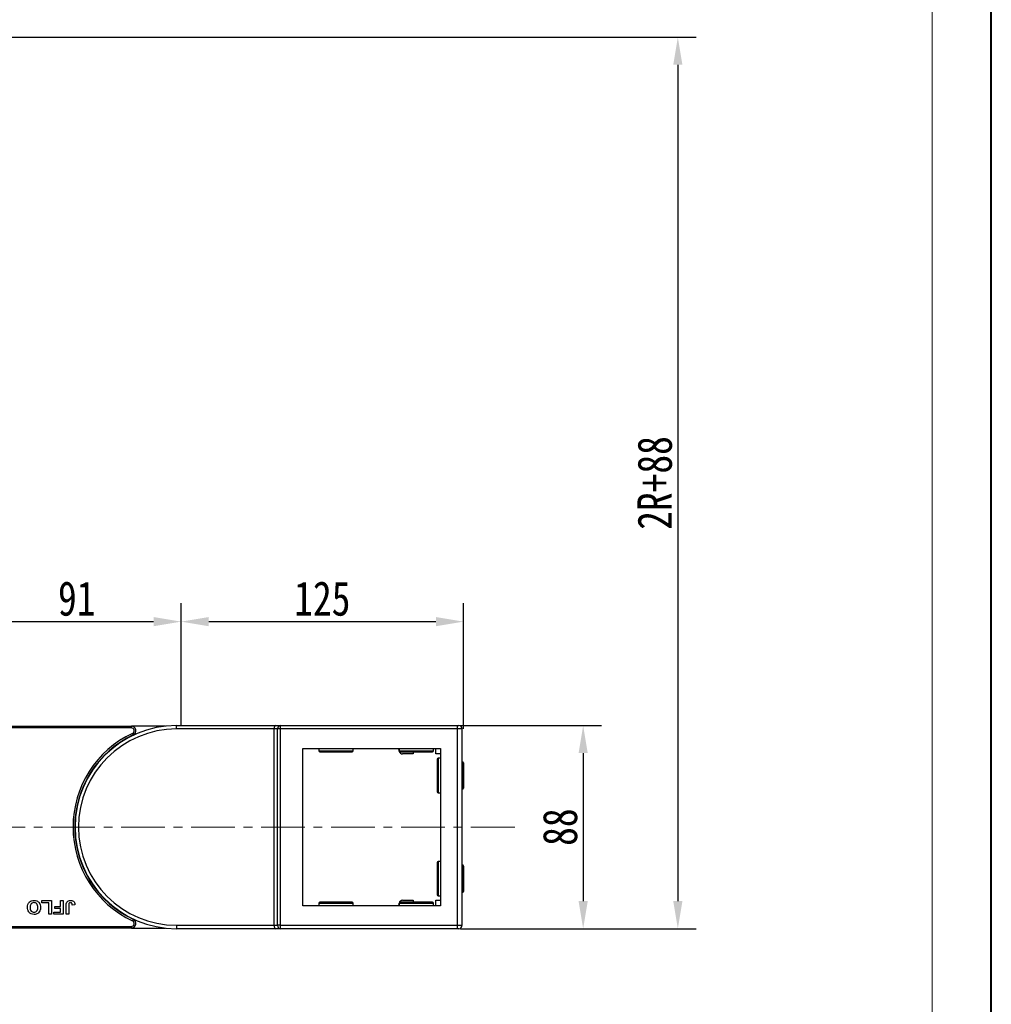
# Model space of a CAD drawing. Header units: millimetres. Extents: x -1374 to 811, y -432 to 1099.
# Tile 45 of 53: x 368 to 791, y 333 to 762. Entities that reach past the tile are written whole.
import ezdxf

# ---------------------------------------------------------------- set-up
doc = ezdxf.new("R2010")
doc.units = ezdxf.units.MM
doc.linetypes.add('CENTERX2', pattern=[20.32, 12.7, -2.54, 2.54, -2.54])
doc.styles.get("Standard").update_dxf_attribs({"font": '仿宋_GB2312.ttf', "width": 0.8})
doc.dimstyles.new('ISO-60.1', dxfattribs={"dimtxt": 15, "dimasz": 12, "dimexe": 8, "dimexo": 0.625, "dimgap": 2.5, "dimtad": 1, "dimdsep": 46, "dimtxsty": 'Standard', "dimcen": 2.5, "dimadec": 0, "dimazin": 0, "dimtfac": 1, "dimtmove": 0, "dimatfit": 3, "dimfxl": 0, "dimarcsym": 0})

# ---------------------------------------------------------------- blocks, each defined once
blk = doc.blocks.new('*D3910')
at = {"color": 0, "lineweight": -2}
for p, q in [((438.21, 454.91), (438.21, 507.87)), ((561.23, 453.22), (561.23, 507.87)), ((450.21, 499.87), (549.23, 499.87))]:
    blk.add_line(p, q, dxfattribs=at)
at = {"color": 0, "lineweight": 9}
for points in [[(450.21, 501.87), (450.21, 497.87), (438.21, 499.87)], [(549.23, 501.87), (549.23, 497.87), (561.23, 499.87)]]:
    blk.add_solid(points, dxfattribs=at)
at = {"layer": 'Defpoints', "color": 0, "lineweight": 9}
for p in [(561.23, 499.87), (438.21, 454.28), (561.23, 452.59)]:
    blk.add_point(p, dxfattribs=at)
at = {"color": 0, "lineweight": 9, "insert": (499.72, 509.87), "char_height": 15, "attachment_point": 5}
blk.add_mtext('125', dxfattribs=at)
blk = doc.blocks.new('*D3911')
at = {"color": 0, "lineweight": -2}
for p, q in [((347.21, 454.91), (347.21, 507.87)), ((438.21, 454.91), (438.21, 507.87)), ((359.21, 499.87), (426.21, 499.87))]:
    blk.add_line(p, q, dxfattribs=at)
at = {"color": 0, "lineweight": 9}
for points in [[(359.21, 501.87), (359.21, 497.87), (347.21, 499.87)], [(426.21, 501.87), (426.21, 497.87), (438.21, 499.87)]]:
    blk.add_solid(points, dxfattribs=at)
at = {"layer": 'Defpoints', "color": 0, "lineweight": 9}
for p in [(438.21, 499.87), (347.21, 454.28), (438.21, 454.28)]:
    blk.add_point(p, dxfattribs=at)
at = {"color": 0, "lineweight": 9, "insert": (392.71, 509.87), "char_height": 15, "attachment_point": 5}
blk.add_mtext('91', dxfattribs=at)
blk = doc.blocks.new('*D3912')
at = {"color": 0, "lineweight": -2}
for p, q in [((559.86, 454.59), (621.37, 454.59)), ((613.37, 442.59), (613.37, 378.06)), ((559.86, 366.06), (621.37, 366.06))]:
    blk.add_line(p, q, dxfattribs=at)
at = {"color": 0, "lineweight": 9}
for points in [[(611.37, 442.59), (615.37, 442.59), (613.37, 454.59)], [(611.37, 378.06), (615.37, 378.06), (613.37, 366.06)]]:
    blk.add_solid(points, dxfattribs=at)
at = {"layer": 'Defpoints', "color": 0, "lineweight": 9}
for p in [(559.23, 454.59), (559.23, 366.06), (613.37, 366.06)]:
    blk.add_point(p, dxfattribs=at)
at = {"color": 0, "lineweight": 9, "insert": (603.37, 410.33), "char_height": 15, "attachment_point": 5, "rotation": 90}
blk.add_mtext('88', dxfattribs=at)
blk = doc.blocks.new('*D3913')
at = {"color": 0, "lineweight": -2}
for p, q in [((-31.24, 754.57), (662.62, 754.57)), ((654.62, 742.57), (654.62, 378.06)), ((564.37, 366.06), (662.62, 366.06))]:
    blk.add_line(p, q, dxfattribs=at)
at = {"color": 0, "lineweight": 9}
for points in [[(652.62, 742.57), (656.62, 742.57), (654.62, 754.57)], [(652.62, 378.06), (656.62, 378.06), (654.62, 366.06)]]:
    blk.add_solid(points, dxfattribs=at)
at = {"layer": 'Defpoints', "color": 0, "lineweight": 9}
for p in [(-31.86, 754.57), (563.75, 366.06), (654.62, 366.06)]:
    blk.add_point(p, dxfattribs=at)
at = {"color": 0, "lineweight": 9, "insert": (644.62, 560.32), "char_height": 15, "attachment_point": 5, "rotation": 90}
blk.add_mtext('2R+88', dxfattribs=at)

msp = doc.modelspace()

# ---------------------------------------------------------------- linework, layer by layer
at = {"color": 7, "lineweight": 40}
msp.add_line((791.206, -432.491), (791.206, 1098.694), dxfattribs=at)
at = {"color": 7, "lineweight": 13}
msp.add_line((765.428, -406.714), (765.428, 1072.916), dxfattribs=at)
at = {"color": 7, "linetype": 'Continuous', "lineweight": 25}
for p, q in [((345.545, 454.329), (416.512, 454.329)), ((416.512, 453.579), (353.324, 453.579)), ((416.512, 453.579), (416.512, 454.329)), ((431.407, 454.329), (416.512, 454.329)), ((436.234, 453.093), (436.234, 454.593)), ((436.234, 454.593), (479.31, 454.593)), ((478.688, 453.093), (436.234, 453.093)), ((478.688, 367.565), (478.688, 453.093)), ((480.249, 453.093), (478.688, 453.093)), ((479.31, 454.593), (481.31, 454.593)), ((480.249, 367.565), (480.249, 453.093)), ((481.31, 453.093), (480.249, 453.093)), ((481.31, 454.593), (481.31, 453.093)), ((481.31, 454.593), (558.688, 454.593)), ((558.688, 453.093), (481.31, 453.093)), ((481.31, 453.093), (481.31, 367.565)), ((558.688, 453.093), (558.688, 454.593)), ((558.688, 454.593), (559.188, 454.593)), ((558.688, 367.565), (558.688, 453.093)), ((560.688, 453.093), (558.688, 453.093)), ((560.688, 367.565), (560.688, 453.093)), ((491.234, 444.593), (551.234, 444.593)), ((491.234, 376.065), (491.234, 444.593)), ((498.188, 444.593), (498.188, 443.593)), ((498.688, 443.093), (512.688, 443.093)), ((513.188, 443.593), (513.188, 444.593)), ((533.202, 443.432), (532.998, 444.593)), ((533.188, 444.593), (533.188, 443.593)), ((533.688, 443.093), (547.688, 443.093)), ((539.334, 442.193), (534.679, 442.193)), ((539.334, 443.093), (539.334, 442.193)), ((548.188, 443.593), (548.188, 444.593)), ((549.134, 442.193), (549.134, 444.593)), ((551.234, 442.193), (549.134, 442.193)), ((551.234, 444.593), (551.234, 376.065)), ((549.734, 439.829), (549.734, 425.829)), ((551.234, 440.329), (550.234, 440.329)), ((560.734, 438.829), (560.688, 438.829)), ((561.234, 438.329), (561.234, 427.329)), ((550.234, 425.329), (551.234, 425.329)), ((560.688, 426.829), (560.734, 426.829)), ((392.576, 417.629), (392.439, 417.629)), ((392.439, 403.029), (392.576, 403.029)), ((549.734, 394.829), (549.734, 380.829)), ((551.234, 395.329), (550.234, 395.329)), ((560.734, 393.829), (560.688, 393.829)), ((561.234, 393.329), (561.234, 382.329)), ((377.541, 377.329), (377.541, 378.329)), ((377.541, 378.329), (381.772, 378.329)), ((381.772, 378.329), (381.772, 372.329)), ((385.695, 375.79), (385.695, 378.329)), ((385.695, 378.329), (386.849, 378.329)), ((386.849, 378.329), (386.849, 372.329)), ((534.679, 378.465), (539.334, 378.465)), ((539.334, 378.465), (539.334, 377.565)), ((549.134, 376.065), (549.134, 378.465)), ((549.134, 378.465), (551.234, 378.465)), ((550.234, 380.329), (551.234, 380.329)), ((560.688, 381.829), (560.734, 381.829)), ((380.618, 377.329), (377.541, 377.329)), ((380.618, 372.329), (380.618, 377.329)), ((383.157, 375.79), (385.695, 375.79)), ((383.157, 374.79), (383.157, 375.79)), ((385.695, 374.79), (383.157, 374.79)), ((385.695, 373.329), (385.695, 374.79)), ((388.08, 372.329), (388.08, 376.111)), ((389.234, 376.212), (389.234, 372.329)), ((391.926, 376.405), (390.772, 376.329)), ((551.234, 376.065), (491.234, 376.065)), ((498.188, 377.065), (498.188, 376.065)), ((512.688, 377.565), (498.688, 377.565)), ((513.188, 376.065), (513.188, 377.065)), ((532.998, 376.065), (533.202, 377.225)), ((533.188, 377.065), (533.188, 376.065)), ((547.688, 377.565), (533.688, 377.565)), ((548.188, 376.065), (548.188, 377.065)), ((381.772, 372.329), (380.618, 372.329)), ((382.772, 373.329), (385.695, 373.329)), ((382.772, 372.329), (382.772, 373.329)), ((386.849, 372.329), (382.772, 372.329)), ((389.234, 372.329), (388.08, 372.329)), ((416.512, 366.329), (345.545, 366.329)), ((353.324, 367.079), (416.512, 367.079)), ((416.512, 367.079), (416.512, 366.329)), ((416.512, 366.329), (431.407, 366.329)), ((436.234, 367.565), (436.234, 366.065)), ((436.234, 367.565), (478.688, 367.565)), ((479.31, 366.065), (436.234, 366.065)), ((478.688, 367.565), (480.249, 367.565)), ((481.31, 366.065), (479.31, 366.065)), ((481.31, 367.565), (480.249, 367.565)), ((481.31, 367.565), (481.31, 366.065)), ((481.31, 367.565), (558.688, 367.565)), ((558.688, 366.065), (481.31, 366.065)), ((558.688, 367.565), (560.688, 367.565)), ((558.688, 366.065), (558.688, 367.565)), ((559.188, 366.065), (558.688, 366.065))]:
    msp.add_line(p, q, dxfattribs=at)
at = {"color": 8, "linetype": 'Continuous', "lineweight": 25}
for p, q in [((498.188, 443.593), (513.188, 443.593)), ((533.188, 443.593), (548.188, 443.593)), ((550.234, 440.329), (550.234, 425.329)), ((560.734, 438.829), (560.734, 426.829)), ((550.234, 395.329), (550.234, 380.329)), ((560.734, 393.829), (560.734, 381.829)), ((513.188, 377.065), (498.188, 377.065)), ((548.188, 377.065), (533.188, 377.065))]:
    msp.add_line(p, q, dxfattribs=at)
at = {"color": 1, "linetype": 'CENTERX2', "lineweight": 13, "ltscale": 1.5}
msp.add_line((583.53, 410.329), (149.543, 410.329), dxfattribs=at)
at = {"color": 7, "linetype": 'Continuous', "lineweight": 25, "flags": 128}
for points in [[(417.044, 451.197), (417.106, 451.065), (417.166, 450.937), (417.221, 450.82), (417.269, 450.717), (417.309, 450.633), (417.338, 450.57), (417.356, 450.531), (417.362, 450.518)], [(417.044, 369.46), (417.106, 369.592), (417.166, 369.72), (417.221, 369.837), (417.269, 369.94), (417.309, 370.025), (417.338, 370.087), (417.356, 370.126), (417.362, 370.139)]]:
    msp.add_lwpolyline(points, dxfattribs=at)
at = {"color": 7, "linetype": 'Continuous', "lineweight": 25}
for centre, radius, start, end in [((436.234, 410.329), 45.15, 115.15349, 244.84651), ((436.234, 410.329), 44.264, 90, 270), ((436.234, 410.329), 42.764, 90, 270), ((416.512, 452.329), 2, 295.15349, 90), ((416.512, 452.329), 1.25, 295.15349, 90), ((481.575, 453.28), 1.339, 101.42072, 188.05261), ((559.188, 453.093), 1.5, 0, 90), ((436.234, 410.329), 44.4, 115.15349, 244.84651), ((498.688, 443.593), 0.5, 180, 270), ((512.688, 443.593), 0.5, 270, 0), ((533.688, 443.593), 0.5, 180, 270), ((534.679, 443.693), 1.5, 190, 270), ((547.688, 443.593), 0.5, 270, 0), ((550.234, 439.829), 0.5, 90, 180), ((560.734, 438.329), 0.5, 0, 90), ((550.234, 425.829), 0.5, 180, 270), ((560.734, 427.329), 0.5, 270, 0), ((550.234, 394.829), 0.5, 90, 180), ((560.734, 393.329), 0.5, 0, 90), ((560.734, 382.329), 0.5, 270, 0), ((534.679, 376.965), 1.5, 90, 170), ((550.234, 380.829), 0.5, 180, 270), ((498.688, 377.065), 0.5, 90, 180), ((512.688, 377.065), 0.5, 0, 90), ((533.688, 377.065), 0.5, 90, 180), ((547.688, 377.065), 0.5, 0, 90), ((416.512, 368.329), 2, 270, 64.84651), ((416.512, 368.329), 1.25, 270, 64.84651), ((481.575, 367.377), 1.339, 171.94739, 258.57928), ((559.188, 367.565), 1.5, 270, 0)]:
    msp.add_arc(centre, radius, start, end, dxfattribs=at)
for centre, start_param, end_param in [((479.31, 453.093), 0, 1.5707963), ((479.31, 367.565), 1.5707963, 3.1415927)]:
    msp.add_ellipse(centre, major_axis=(0, 1.5), ratio=0.4142136, start_param=start_param, end_param=end_param, dxfattribs=at)
for points, knots in [([(371.234, 375.337), (371.263, 375.781), (371.322, 376.665), (372.022, 377.74), (373.028, 378.33), (373.723, 378.38), (374.071, 378.405)], [0, 0, 0, 0, 0.2805611, 0.5594727, 0.7794273, 1, 1, 1, 1]), ([(374.071, 378.405), (374.515, 378.365), (375.401, 378.285), (376.395, 377.455), (376.869, 376.405), (376.907, 375.712), (376.926, 375.365)], [0, 0, 0, 0, 0.2799438, 0.5587143, 0.7790525, 1, 1, 1, 1]), ([(388.211, 377.252), (388.305, 377.451), (388.493, 377.85), (389.154, 378.334), (389.724, 378.378), (390.072, 378.405)], [0, 0, 0, 0, 0.2801302, 0.5603069, 1, 1, 1, 1]), ([(390.072, 378.405), (390.365, 378.384), (390.949, 378.341), (391.614, 377.796), (391.891, 377.089), (391.914, 376.634), (391.926, 376.405)], [0, 0, 0, 0, 0.2802293, 0.5584236, 0.7788356, 1, 1, 1, 1]), ([(374.088, 372.252), (373.641, 372.294), (372.749, 372.379), (371.756, 373.228), (371.29, 374.289), (371.252, 374.987), (371.234, 375.337)], [0, 0, 0, 0, 0.2798241, 0.5586449, 0.7789889, 1, 1, 1, 1]), ([(374.074, 377.405), (373.789, 377.369), (373.218, 377.295), (372.471, 376.502), (372.419, 375.761), (372.387, 375.308)], [0, 0, 0, 0, 0.2799784, 0.5597502, 1, 1, 1, 1]), ([(372.387, 375.308), (372.4, 375.026), (372.424, 374.463), (372.786, 373.733), (373.407, 373.308), (373.851, 373.271), (374.074, 373.252)], [0, 0, 0, 0, 0.2810902, 0.5600047, 0.7797059, 1, 1, 1, 1]), ([(375.772, 375.325), (375.758, 375.609), (375.731, 376.175), (375.353, 376.897), (374.743, 377.339), (374.297, 377.383), (374.074, 377.405)], [0, 0, 0, 0, 0.281013, 0.5601256, 0.7799535, 1, 1, 1, 1]), ([(374.074, 373.252), (374.359, 373.285), (374.929, 373.35), (375.691, 374.13), (375.741, 374.871), (375.772, 375.325)], [0, 0, 0, 0, 0.2802652, 0.55986797, 1, 1, 1, 1]), ([(376.658, 373.839), (376.48, 373.52), (376.164, 372.95), (375.6, 372.629), (375.353, 372.487)], [0, 0, 0, 0, 0.5599523, 1, 1, 1, 1]), ([(376.926, 375.365), (376.918, 375.072), (376.903, 374.549), (376.733, 374.056), (376.658, 373.839)], [0, 0, 0, 0, 0.5601614, 1, 1, 1, 1]), ([(388.08, 376.111), (388.081, 376.327), (388.083, 376.712), (388.172, 377.087), (388.211, 377.252)], [0, 0, 0, 0, 0.5602821, 1, 1, 1, 1]), ([(389.998, 377.405), (389.859, 377.396), (389.65, 377.382), (389.419, 377.216), (389.23, 376.841), (389.232, 376.492), (389.234, 376.212)], [0, 0, 0, 0, 0.2493988, 0.3744341, 0.4994559, 1, 1, 1, 1]), ([(390.616, 377.075), (390.576, 377.131), (390.496, 377.243), (390.283, 377.378), (390.106, 377.395), (389.998, 377.405)], [0, 0, 0, 0, 0.2807274, 0.5609672, 1, 1, 1, 1]), ([(390.772, 376.329), (390.766, 376.473), (390.756, 376.732), (390.658, 376.97), (390.616, 377.075)], [0, 0, 0, 0, 0.5609883, 1, 1, 1, 1]), ([(375.353, 372.487), (375.123, 372.409), (374.712, 372.27), (374.279, 372.257), (374.088, 372.252)], [0, 0, 0, 0, 0.5595747, 1, 1, 1, 1])]:
    msp.add_open_spline(points, degree=3, knots=knots, dxfattribs=at)

# ---------------------------------------------------------------- dimensions: what is measured, and where the dimension line sits
at = {"color": 5, "lineweight": 9}
for base, p1, p2, text, picture, middle in [((654.621, 366.065), (-31.86, 754.569), (563.75, 366.065), '2R+88', '*D3913', (644.621, 560.317)), ((613.373, 366.065), (559.234, 454.593), (559.234, 366.065), '88', '*D3912', (603.373, 410.329))]:
    dim = msp.add_linear_dim(base=base, p1=p1, p2=p2, angle=90, text=text, dimstyle='ISO-60.1', dxfattribs=at)
    dim.commit()
    dim.dimension.update_dxf_attribs({"geometry": picture, "text_midpoint": middle})
dim = msp.add_linear_dim(base=(438.214, 499.867), p1=(347.214, 454.284), p2=(438.214, 454.284), dimstyle='ISO-60.1', dxfattribs=at)
dim.commit()
dim.dimension.update_dxf_attribs({"geometry": '*D3911', "text_midpoint": (392.714, 509.867)})
dim = msp.add_linear_dim(base=(561.234, 499.867), p1=(438.214, 454.284), p2=(561.234, 452.593), text='125', dimstyle='ISO-60.1', dxfattribs=at)
dim.commit()
dim.dimension.update_dxf_attribs({"geometry": '*D3910', "text_midpoint": (499.724, 509.867)})

doc.saveas('drawing.dxf')
